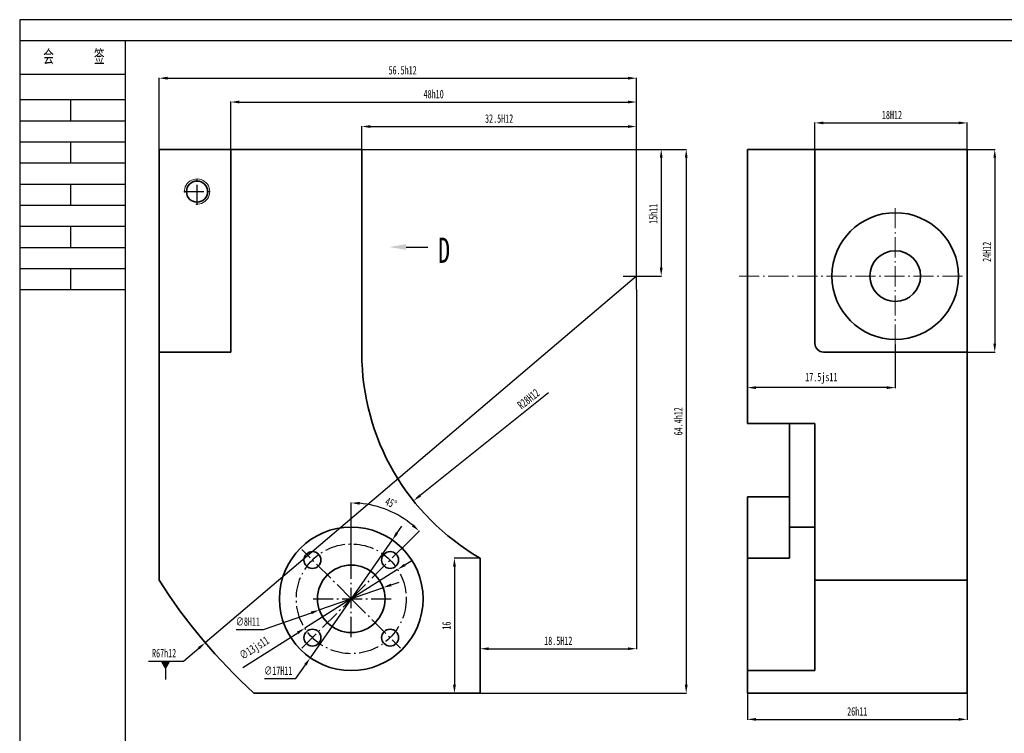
# Model space of a CAD drawing. Header units: millimetres. Extents: x -33921 to -29933, y -26486 to -26076.
# Tile 19 of 34: x -32505 to -32272, y -26246 to -26077. Entities that reach past the tile are written whole.
import ezdxf

# ---------------------------------------------------------------- set-up
doc = ezdxf.new("R2010")
doc.units = ezdxf.units.MM
doc.linetypes.add('GEN7A', pattern=[6.875, 4.75, -0.875, 0.375, -0.875])
doc.layers.add('尺寸线', color=5, linetype='Continuous', lineweight=15)
doc.layers.add('特别说明', color=3, linetype='Continuous')
doc.styles.add('SLDTEXTSTYLE5', font='TXT', dxfattribs={"width": 0.7})
doc.styles.add('图框文字', font='gbenor.shx', dxfattribs={"bigfont": 'gbcbig.shx'})
doc.dimstyles.new('2-1', dxfattribs={"dimtxt": 2, "dimasz": 2, "dimexe": 0.1, "dimexo": 0.05, "dimgap": 0.875, "dimtad": 1, "dimtoh": 1, "dimlfac": 0.5, "dimrnd": 1e-09, "dimzin": 12, "dimdsep": 46, "dimtxsty": 'SLDTEXTSTYLE5', "dimcen": 0.09, "dimclrd": 5, "dimclre": 5, "dimclrt": 5, "dimadec": 0, "dimazin": 3, "dimtfac": 1, "dimtmove": 0, "dimatfit": 3, "dimfxl": 1, "dimfrac": 2, "dimtolj": 1, "dimtzin": 12, "dimarcsym": 0})
doc.dimstyles.new('2-1 v', dxfattribs={"dimtxt": 2, "dimasz": 2, "dimexe": 0.1, "dimexo": 0.05, "dimgap": 0.875, "dimtad": 1, "dimlfac": 0.5, "dimrnd": 1e-09, "dimzin": 12, "dimdsep": 46, "dimtxsty": 'SLDTEXTSTYLE5', "dimcen": 0.09, "dimclrd": 5, "dimclre": 5, "dimclrt": 5, "dimadec": 0, "dimazin": 3, "dimtfac": 1, "dimtmove": 0, "dimatfit": 3, "dimfxl": 1, "dimfrac": 2, "dimtolj": 1, "dimtzin": 12, "dimarcsym": 0})

# ---------------------------------------------------------------- blocks, each defined once
blk = doc.blocks.new('*D57')
at = {"layer": 'Defpoints', "color": 0, "transparency": 16777216}
for p in [(-32281.1, -26108.14), (-32281.1, -26156.14), (-32274.55, -26156.14)]:
    blk.add_point(p, dxfattribs=at)
at = {"layer": '尺寸线', "color": 5, "lineweight": -2, "transparency": 16777216}
for p, q in [((-32281.05, -26108.14), (-32274.45, -26108.14)), ((-32274.55, -26110.14), (-32274.55, -26154.14)), ((-32281.05, -26156.14), (-32274.45, -26156.14))]:
    blk.add_line(p, q, dxfattribs=at)
at = {"layer": '尺寸线', "color": 5, "transparency": 16777216}
for points in [[(-32274.88, -26110.14), (-32274.22, -26110.14), (-32274.55, -26108.14)], [(-32274.88, -26154.14), (-32274.22, -26154.14), (-32274.55, -26156.14)]]:
    blk.add_solid(points, dxfattribs=at)
at = {"layer": '尺寸线', "color": 5, "transparency": 16777216, "insert": (-32276.42, -26132.4), "char_height": 2, "attachment_point": 5, "rotation": 90, "style": 'SLDTEXTSTYLE5'}
blk.add_mtext('\\A1;24H12', dxfattribs=at)
blk = doc.blocks.new('*D58')
at = {"layer": 'Defpoints', "color": 0, "transparency": 16777216}
for p in [(-32281.1, -26101.87), (-32317.1, -26108.14), (-32281.1, -26108.14)]:
    blk.add_point(p, dxfattribs=at)
at = {"layer": '尺寸线', "color": 5, "lineweight": -2, "transparency": 16777216}
for p, q in [((-32317.1, -26108.09), (-32317.1, -26101.77)), ((-32315.1, -26101.87), (-32283.1, -26101.87)), ((-32281.1, -26108.09), (-32281.1, -26101.77))]:
    blk.add_line(p, q, dxfattribs=at)
at = {"layer": '尺寸线', "color": 5, "transparency": 16777216}
for points in [[(-32315.1, -26101.53), (-32315.1, -26102.2), (-32317.1, -26101.87)], [(-32283.1, -26101.53), (-32283.1, -26102.2), (-32281.1, -26101.87)]]:
    blk.add_solid(points, dxfattribs=at)
at = {"layer": '尺寸线', "color": 5, "transparency": 16777216, "insert": (-32298.88, -26099.99), "char_height": 2, "attachment_point": 5, "style": 'SLDTEXTSTYLE5'}
blk.add_mtext('\\A1;18H12', dxfattribs=at)
blk = doc.blocks.new('*D61')
at = {"layer": 'Defpoints', "color": 0, "transparency": 16777216}
for p in [(-32359.37, -26138.14), (-32461.43, -26224.97)]:
    blk.add_point(p, dxfattribs=at)
at = {"layer": '尺寸线', "color": 5, "lineweight": -2, "transparency": 16777216}
for p, q in [((-32359.37, -26138.14), (-32461.43, -26224.97)), ((-32466.56, -26229.33), (-32462.96, -26226.27)), ((-32474.9, -26229.33), (-32466.56, -26229.33))]:
    blk.add_line(p, q, dxfattribs=at)
at = {"layer": '尺寸线', "color": 5, "transparency": 16777216}
blk.add_solid([(-32463.17, -26226.01), (-32462.74, -26226.52), (-32461.43, -26224.97)], dxfattribs=at)
at = {"layer": '尺寸线', "color": 5, "transparency": 16777216, "insert": (-32471.17, -26227.46), "char_height": 2, "attachment_point": 5, "style": 'SLDTEXTSTYLE5'}
blk.add_mtext('\\A1;R67h12', dxfattribs=at)
blk = doc.blocks.new('*D62')
at = {"layer": 'Defpoints', "color": 0, "transparency": 16777216}
for p in [(-32368.37, -26156.43), (-32412.14, -26191.36)]:
    blk.add_point(p, dxfattribs=at)
at = {"layer": '尺寸线', "color": 5, "lineweight": -2, "transparency": 16777216}
blk.add_line((-32380.15, -26165.83), (-32410.58, -26190.12), dxfattribs=at)
at = {"layer": '尺寸线', "color": 5, "transparency": 16777216}
blk.add_solid([(-32410.79, -26189.86), (-32410.37, -26190.38), (-32412.14, -26191.36)], dxfattribs=at)
at = {"layer": '尺寸线', "color": 5, "transparency": 16777216, "insert": (-32384.92, -26167.24), "char_height": 2, "attachment_point": 5, "rotation": 38.5987, "style": 'SLDTEXTSTYLE5'}
blk.add_mtext('\\A1;R28H12', dxfattribs=at)
blk = doc.blocks.new('*D63')
at = {"layer": 'Defpoints', "color": 0, "transparency": 16777216}
for p in [(-32359.37, -26102.72), (-32424.37, -26108.14), (-32359.37, -26138.14)]:
    blk.add_point(p, dxfattribs=at)
at = {"layer": '尺寸线', "color": 5, "lineweight": -2, "transparency": 16777216}
for p, q in [((-32424.37, -26108.09), (-32424.37, -26102.62)), ((-32422.37, -26102.72), (-32361.37, -26102.72)), ((-32359.37, -26138.09), (-32359.37, -26102.62))]:
    blk.add_line(p, q, dxfattribs=at)
at = {"layer": '尺寸线', "color": 5, "transparency": 16777216}
for points in [[(-32422.37, -26102.39), (-32422.37, -26103.06), (-32424.37, -26102.72)], [(-32361.37, -26102.39), (-32361.37, -26103.06), (-32359.37, -26102.72)]]:
    blk.add_solid(points, dxfattribs=at)
at = {"layer": '尺寸线', "color": 5, "transparency": 16777216, "insert": (-32391.87, -26100.85), "char_height": 2, "attachment_point": 5, "style": 'SLDTEXTSTYLE5'}
blk.add_mtext('\\A1;32.5H12', dxfattribs=at)
blk = doc.blocks.new('*D64')
at = {"layer": 'Defpoints', "color": 0, "transparency": 16777216}
for p in [(-32424.37, -26108.14), (-32359.37, -26138.14), (-32353.5, -26138.14)]:
    blk.add_point(p, dxfattribs=at)
at = {"layer": '尺寸线', "color": 5, "lineweight": -2, "transparency": 16777216}
for p, q in [((-32424.32, -26108.14), (-32353.4, -26108.14)), ((-32353.5, -26110.14), (-32353.5, -26136.14)), ((-32359.32, -26138.14), (-32353.4, -26138.14))]:
    blk.add_line(p, q, dxfattribs=at)
at = {"layer": '尺寸线', "color": 5, "transparency": 16777216}
for points in [[(-32353.84, -26110.14), (-32353.17, -26110.14), (-32353.5, -26108.14)], [(-32353.84, -26136.14), (-32353.17, -26136.14), (-32353.5, -26138.14)]]:
    blk.add_solid(points, dxfattribs=at)
at = {"layer": '尺寸线', "color": 5, "transparency": 16777216, "insert": (-32355.38, -26123.39), "char_height": 2, "attachment_point": 5, "rotation": 90, "style": 'SLDTEXTSTYLE5'}
blk.add_mtext('\\A1;15h11', dxfattribs=at)
blk = doc.blocks.new('*D65')
at = {"layer": 'Defpoints', "color": 0, "transparency": 16777216}
for p in [(-32359.37, -26141.29), (-32359.37, -26226.4), (-32396.37, -26236.93)]:
    blk.add_point(p, dxfattribs=at)
at = {"layer": '尺寸线', "color": 5, "lineweight": -2, "transparency": 16777216}
for p, q in [((-32359.37, -26141.34), (-32359.37, -26226.5)), ((-32396.37, -26236.88), (-32396.37, -26226.3)), ((-32394.37, -26226.4), (-32361.37, -26226.4))]:
    blk.add_line(p, q, dxfattribs=at)
at = {"layer": '尺寸线', "color": 5, "transparency": 16777216}
for points in [[(-32394.37, -26226.07), (-32394.37, -26226.73), (-32396.37, -26226.4)], [(-32361.37, -26226.07), (-32361.37, -26226.73), (-32359.37, -26226.4)]]:
    blk.add_solid(points, dxfattribs=at)
at = {"layer": '尺寸线', "color": 5, "transparency": 16777216, "insert": (-32377.87, -26224.53), "char_height": 2, "attachment_point": 5, "style": 'SLDTEXTSTYLE5'}
blk.add_mtext('\\A1;18.5H12', dxfattribs=at)
blk = doc.blocks.new('*D66')
at = {"layer": 'Defpoints', "color": 0, "transparency": 16777216}
for p in [(-32359.37, -26091.28), (-32472.37, -26108.14), (-32359.37, -26108.14)]:
    blk.add_point(p, dxfattribs=at)
at = {"layer": '尺寸线', "color": 5, "lineweight": -2, "transparency": 16777216}
for p, q in [((-32472.37, -26108.09), (-32472.37, -26091.18)), ((-32470.37, -26091.28), (-32361.37, -26091.28)), ((-32359.37, -26108.09), (-32359.37, -26091.18))]:
    blk.add_line(p, q, dxfattribs=at)
at = {"layer": '尺寸线', "color": 5, "transparency": 16777216}
for points in [[(-32470.37, -26090.94), (-32470.37, -26091.61), (-32472.37, -26091.28)], [(-32361.37, -26090.94), (-32361.37, -26091.61), (-32359.37, -26091.28)]]:
    blk.add_solid(points, dxfattribs=at)
at = {"layer": '尺寸线', "color": 5, "transparency": 16777216, "insert": (-32414.71, -26089.4), "char_height": 2, "attachment_point": 5, "style": 'SLDTEXTSTYLE5'}
blk.add_mtext('\\A1;56.5h12', dxfattribs=at)
blk = doc.blocks.new('*D67')
at = {"layer": 'Defpoints', "color": 0, "transparency": 16777216}
for p in [(-32359.37, -26096.92), (-32455.37, -26108.14), (-32359.37, -26108.14)]:
    blk.add_point(p, dxfattribs=at)
at = {"layer": '尺寸线', "color": 5, "lineweight": -2, "transparency": 16777216}
for p, q in [((-32455.37, -26108.09), (-32455.37, -26096.82)), ((-32453.37, -26096.92), (-32361.37, -26096.92)), ((-32359.37, -26108.09), (-32359.37, -26096.82))]:
    blk.add_line(p, q, dxfattribs=at)
at = {"layer": '尺寸线', "color": 5, "transparency": 16777216}
for points in [[(-32453.37, -26096.59), (-32453.37, -26097.26), (-32455.37, -26096.92)], [(-32361.37, -26096.59), (-32361.37, -26097.26), (-32359.37, -26096.92)]]:
    blk.add_solid(points, dxfattribs=at)
at = {"layer": '尺寸线', "color": 5, "transparency": 16777216, "insert": (-32407.37, -26095.05), "char_height": 2, "attachment_point": 5, "style": 'SLDTEXTSTYLE5'}
blk.add_mtext('\\A1;48h{\\C1;10}', dxfattribs=at)
blk = doc.blocks.new('*D68')
at = {"layer": 'Defpoints', "color": 0, "transparency": 16777216}
for p in [(-32396.37, -26204.93), (-32402.45, -26236.93), (-32396.37, -26236.93)]:
    blk.add_point(p, dxfattribs=at)
at = {"layer": '尺寸线', "color": 5, "lineweight": -2, "transparency": 16777216}
for p, q in [((-32396.42, -26204.93), (-32402.55, -26204.93)), ((-32402.45, -26206.93), (-32402.45, -26234.93)), ((-32396.42, -26236.93), (-32402.55, -26236.93))]:
    blk.add_line(p, q, dxfattribs=at)
at = {"layer": '尺寸线', "color": 5, "transparency": 16777216}
for points in [[(-32402.78, -26206.93), (-32402.11, -26206.93), (-32402.45, -26204.93)], [(-32402.78, -26234.93), (-32402.11, -26234.93), (-32402.45, -26236.93)]]:
    blk.add_solid(points, dxfattribs=at)
at = {"layer": '尺寸线', "color": 5, "transparency": 16777216, "insert": (-32404.32, -26220.93), "char_height": 2, "attachment_point": 5, "rotation": 90, "style": 'SLDTEXTSTYLE5'}
blk.add_mtext('\\A1;16', dxfattribs=at)
blk = doc.blocks.new('*D69')
at = {"layer": 'Defpoints', "color": 0, "transparency": 16777216}
for p in [(-32333.1, -26236.93), (-32281.1, -26236.93), (-32281.1, -26243.13)]:
    blk.add_point(p, dxfattribs=at)
at = {"layer": '尺寸线', "color": 5, "lineweight": -2, "transparency": 16777216}
for p, q in [((-32333.1, -26236.98), (-32333.1, -26243.23)), ((-32281.1, -26236.98), (-32281.1, -26243.23)), ((-32331.1, -26243.13), (-32283.1, -26243.13))]:
    blk.add_line(p, q, dxfattribs=at)
at = {"layer": '尺寸线', "color": 5, "transparency": 16777216}
for points in [[(-32331.1, -26242.79), (-32331.1, -26243.46), (-32333.1, -26243.13)], [(-32283.1, -26242.79), (-32283.1, -26243.46), (-32281.1, -26243.13)]]:
    blk.add_solid(points, dxfattribs=at)
at = {"layer": '尺寸线', "color": 5, "transparency": 16777216, "insert": (-32307.1, -26241.25), "char_height": 2, "attachment_point": 5, "style": 'SLDTEXTSTYLE5'}
blk.add_mtext('\\A1;26h11', dxfattribs=at)
blk = doc.blocks.new('*D70')
at = {"layer": 'Defpoints', "color": 0, "transparency": 16777216}
for p in [(-32359.37, -26108.14), (-32396.37, -26236.93), (-32347.58, -26236.93)]:
    blk.add_point(p, dxfattribs=at)
at = {"layer": '尺寸线', "color": 5, "lineweight": -2, "transparency": 16777216}
for p, q in [((-32359.32, -26108.14), (-32347.48, -26108.14)), ((-32347.58, -26110.14), (-32347.58, -26234.93)), ((-32396.32, -26236.93), (-32347.48, -26236.93))]:
    blk.add_line(p, q, dxfattribs=at)
at = {"layer": '尺寸线', "color": 5, "transparency": 16777216}
for points in [[(-32347.92, -26110.14), (-32347.25, -26110.14), (-32347.58, -26108.14)], [(-32347.92, -26234.93), (-32347.25, -26234.93), (-32347.58, -26236.93)]]:
    blk.add_solid(points, dxfattribs=at)
at = {"layer": '尺寸线', "color": 5, "transparency": 16777216, "insert": (-32349.46, -26172.53), "char_height": 2, "attachment_point": 5, "rotation": 90, "style": 'SLDTEXTSTYLE5'}
blk.add_mtext('\\A1;64.4h12', dxfattribs=at)
blk = doc.blocks.new('*D97')
at = {"layer": 'Defpoints', "color": 0, "transparency": 16777216}
for p in [(-32417.17, -26200.62), (-32436.58, -26228.54)]:
    blk.add_point(p, dxfattribs=at)
at = {"layer": '尺寸线', "color": 5, "lineweight": -2, "transparency": 16777216}
for p, q in [((-32416.03, -26198.98), (-32414.89, -26197.34)), ((-32417.17, -26200.62), (-32436.58, -26228.54)), ((-32440, -26233.47), (-32437.72, -26230.18)), ((-32447.41, -26233.47), (-32440, -26233.47))]:
    blk.add_line(p, q, dxfattribs=at)
at = {"layer": '尺寸线', "color": 5, "transparency": 16777216}
for points in [[(-32416.31, -26198.79), (-32415.76, -26199.17), (-32417.17, -26200.62)], [(-32437.99, -26229.99), (-32437.45, -26230.37), (-32436.58, -26228.54)]]:
    blk.add_solid(points, dxfattribs=at)
at = {"layer": '尺寸线', "color": 5, "transparency": 16777216, "insert": (-32444.15, -26231.59), "char_height": 2, "attachment_point": 5, "style": 'SLDTEXTSTYLE5'}
blk.add_mtext('\\A1;∅17H11', dxfattribs=at)
blk = doc.blocks.new('*D98')
at = {"layer": 'Defpoints', "color": 0, "transparency": 16777216}
for p in [(-32419.33, -26211.94), (-32434.43, -26217.22)]:
    blk.add_point(p, dxfattribs=at)
at = {"layer": '尺寸线', "color": 5, "lineweight": -2, "transparency": 16777216}
for p, q in [((-32417.44, -26211.28), (-32415.55, -26210.62)), ((-32419.33, -26211.94), (-32434.43, -26217.22)), ((-32447.66, -26221.85), (-32436.32, -26217.88)), ((-32454.13, -26221.85), (-32447.66, -26221.85))]:
    blk.add_line(p, q, dxfattribs=at)
at = {"layer": '尺寸线', "color": 5, "transparency": 16777216}
for points in [[(-32417.55, -26210.96), (-32417.33, -26211.59), (-32419.33, -26211.94)], [(-32436.43, -26217.57), (-32436.21, -26218.2), (-32434.43, -26217.22)]]:
    blk.add_solid(points, dxfattribs=at)
at = {"layer": '尺寸线', "color": 5, "transparency": 16777216, "insert": (-32451.33, -26219.97), "char_height": 2, "attachment_point": 5, "style": 'SLDTEXTSTYLE5'}
blk.add_mtext('\\A1;∅8H11', dxfattribs=at)
blk = doc.blocks.new('*D100')
at = {"layer": 'Defpoints', "color": 0, "transparency": 16777216}
for p in [(-32415.52, -26194.91), (-32415.21, -26202.91), (-32426.88, -26205.53), (-32426.88, -26214.58), (-32426.88, -26223.63)]:
    blk.add_point(p, dxfattribs=at)
at = {"layer": '尺寸线', "color": 5, "lineweight": -2, "transparency": 16777216}
for p, q in [((-32426.88, -26205.48), (-32426.88, -26191.77)), ((-32415.17, -26202.88), (-32410.75, -26198.45))]:
    blk.add_line(p, q, dxfattribs=at)
blk.add_arc((-32426.88, -26214.58), 22.71, 50.048, 84.952, dxfattribs=at)
at = {"layer": '尺寸线', "color": 5, "transparency": 16777216}
for points in [[(-32424.89, -26192.29), (-32424.86, -26191.63), (-32426.88, -26191.87)], [(-32412.07, -26196.93), (-32412.52, -26197.42), (-32410.82, -26198.52)]]:
    blk.add_solid(points, dxfattribs=at)
at = {"layer": '尺寸线', "color": 5, "transparency": 16777216, "insert": (-32417.47, -26191.87), "char_height": 2, "attachment_point": 5, "rotation": 337.5, "style": 'SLDTEXTSTYLE5'}
blk.add_mtext('\\A1;45°', dxfattribs=at)
blk = doc.blocks.new('*D105')
at = {"layer": 'Defpoints', "color": 0, "transparency": 16777216}
for p in [(-32415.9, -26207.62), (-32437.86, -26221.54)]:
    blk.add_point(p, dxfattribs=at)
at = {"layer": '尺寸线', "color": 5, "lineweight": -2, "transparency": 16777216}
for p, q in [((-32414.21, -26206.55), (-32412.52, -26205.48)), ((-32415.9, -26207.62), (-32437.86, -26221.54)), ((-32452.5, -26230.82), (-32439.54, -26222.61))]:
    blk.add_line(p, q, dxfattribs=at)
at = {"layer": '尺寸线', "color": 5, "transparency": 16777216}
for points in [[(-32414.39, -26206.27), (-32414.03, -26206.83), (-32415.9, -26207.62)], [(-32439.72, -26222.33), (-32439.37, -26222.89), (-32437.86, -26221.54)]]:
    blk.add_solid(points, dxfattribs=at)
at = {"layer": '尺寸线', "color": 5, "transparency": 16777216, "insert": (-32449.69, -26226.43), "char_height": 2, "attachment_point": 5, "rotation": 32.3767, "style": 'SLDTEXTSTYLE5'}
blk.add_mtext('\\A1;∅13js11', dxfattribs=at)
blk = doc.blocks.new('*D106')
at = {"layer": 'Defpoints', "color": 0, "transparency": 16777216}
for p in [(-32333.1, -26138.14), (-32298.1, -26154.33), (-32333.1, -26164.56)]:
    blk.add_point(p, dxfattribs=at)
at = {"layer": '尺寸线', "color": 5, "lineweight": -2, "transparency": 16777216}
for p, q in [((-32333.1, -26138.19), (-32333.1, -26164.66)), ((-32298.1, -26154.38), (-32298.1, -26164.66)), ((-32300.1, -26164.56), (-32331.1, -26164.56))]:
    blk.add_line(p, q, dxfattribs=at)
at = {"layer": '尺寸线', "color": 5, "transparency": 16777216}
for points in [[(-32331.1, -26164.23), (-32331.1, -26164.89), (-32333.1, -26164.56)], [(-32300.1, -26164.23), (-32300.1, -26164.89), (-32298.1, -26164.56)]]:
    blk.add_solid(points, dxfattribs=at)
at = {"layer": '尺寸线', "color": 5, "transparency": 16777216, "insert": (-32315.6, -26162.35), "char_height": 2, "attachment_point": 5, "style": 'SLDTEXTSTYLE5'}
blk.add_mtext('\\A1;17.5js11', dxfattribs=at)

msp = doc.modelspace()

# ---------------------------------------------------------------- linework, layer by layer
at = {"color": 0, "lineweight": 30}
for p, q in [((-32480.3594, -26082.4222), (-32505.3594, -26082.4222)), ((-32480.3594, -26090.4222), (-32505.3594, -26090.4222)), ((-32480.3594, -26096.4222), (-32505.3594, -26096.4222)), ((-32480.3594, -26101.4222), (-32505.3594, -26101.4222)), ((-32480.3594, -26106.4222), (-32505.3594, -26106.4222)), ((-32480.3594, -26111.4222), (-32505.3594, -26111.4222)), ((-32480.3594, -26116.4222), (-32505.3594, -26116.4222)), ((-32480.3594, -26121.4222), (-32505.3594, -26121.4222)), ((-32480.3594, -26126.4222), (-32505.3594, -26126.4222)), ((-32480.3594, -26131.4222), (-32505.3594, -26131.4222)), ((-32480.3594, -26136.4222), (-32505.3594, -26136.4222)), ((-32480.3594, -26141.4222), (-32505.3594, -26141.4222))]:
    msp.add_line(p, q, dxfattribs=at)
at = {"color": 7, "linetype": 'Continuous', "lineweight": 35}
for p, q in [((-32472.3744, -26108.1353), (-32472.3744, -26154.1353)), ((-32455.3744, -26108.1353), (-32472.3744, -26108.1353)), ((-32455.3744, -26156.1353), (-32455.3744, -26108.1353)), ((-32424.3744, -26108.1353), (-32455.3744, -26108.1353)), ((-32424.3744, -26108.1353), (-32424.3744, -26156.4284)), ((-32333.1025, -26108.1353), (-32333.1025, -26173.0353)), ((-32317.1025, -26108.1353), (-32333.1025, -26108.1353)), ((-32317.1025, -26108.1353), (-32317.1025, -26154.1353)), ((-32317.1025, -26108.1353), (-32281.1025, -26108.1353)), ((-32281.1025, -26156.1353), (-32281.1025, -26108.1353)), ((-32472.3744, -26156.1353), (-32472.3744, -26154.1353)), ((-32472.3744, -26156.1353), (-32472.3744, -26210.1561)), ((-32472.3744, -26156.1353), (-32455.3744, -26156.1353)), ((-32315.1025, -26156.1353), (-32281.1025, -26156.1353)), ((-32281.1025, -26156.1353), (-32281.1025, -26210.1561)), ((-32333.1025, -26173.0353), (-32317.1025, -26173.0353)), ((-32323.1025, -26173.0353), (-32323.1025, -26197.5797)), ((-32317.1025, -26231.5797), (-32317.1025, -26173.0353)), ((-32323.1025, -26190.4247), (-32333.1025, -26190.4247)), ((-32333.1025, -26190.4247), (-32333.1025, -26204.9394)), ((-32317.1025, -26197.5797), (-32323.1025, -26197.5797)), ((-32323.1025, -26204.9394), (-32323.1025, -26197.5797)), ((-32396.3744, -26236.9258), (-32396.3744, -26204.9258)), ((-32323.1025, -26204.9394), (-32333.1025, -26204.9394)), ((-32333.1025, -26204.9394), (-32333.1025, -26206.2284)), ((-32333.1025, -26206.2284), (-32333.1025, -26210.1561)), ((-32333.1025, -26210.1561), (-32333.1025, -26236.9258)), ((-32281.1025, -26210.1561), (-32317.1025, -26210.1561)), ((-32281.1025, -26210.1561), (-32281.1025, -26236.9258)), ((-32317.1025, -26231.5797), (-32333.1025, -26231.5797)), ((-32396.3744, -26236.9258), (-32449.9085, -26236.9258)), ((-32281.1025, -26236.9258), (-32333.1025, -26236.9258))]:
    msp.add_line(p, q, dxfattribs=at)
at = {"lineweight": 30}
for points in [[(-32505.3594, -26374.4222), (-32085.3594, -26374.4222), (-32085.3594, -26077.4222), (-32505.3594, -26077.4222)], [(-32480.3594, -26369.4222), (-32090.3594, -26369.4222), (-32090.3594, -26082.4222), (-32480.3594, -26082.4222)]]:
    msp.add_lwpolyline(points, close=True, dxfattribs=at)
at = {"color": 0, "lineweight": 30}
for points in [[(-32493.3594, -26096.4222), (-32493.3594, -26101.4222)], [(-32493.3594, -26106.4222), (-32493.3594, -26111.4222)], [(-32493.3594, -26116.4222), (-32493.3594, -26121.4222)], [(-32493.3594, -26126.4222), (-32493.3594, -26131.4222)], [(-32493.3594, -26136.4222), (-32493.3594, -26141.4222)]]:
    msp.add_lwpolyline(points, dxfattribs=at)
at = {"color": 7, "linetype": 'Continuous', "lineweight": 35}
for centre, radius in [((-32463.3744, -26118.1353), 2.5), ((-32298.1025, -26138.1353), 15), ((-32298.1025, -26138.1353), 6), ((-32426.8767, -26214.5797), 17), ((-32436.0691, -26205.3873), 2), ((-32417.6843, -26205.3873), 2), ((-32426.8767, -26214.5797), 8), ((-32436.0691, -26223.7721), 2), ((-32417.6843, -26223.7721), 2)]:
    msp.add_circle(centre, radius, dxfattribs=at)
for centre, radius, start, end in [((-32315.1025, -26154.1353), 2, 180, 270), ((-32368.3744, -26156.4284), 56, 180, 240), ((-32359.3744, -26138.1353), 134, 212.5115, 227.497066)]:
    msp.add_arc(centre, radius, start, end, dxfattribs=at)
at = {"layer": '尺寸线', "color": 1, "linetype": 'GEN7A'}
for p, q in [((-32298.1025, -26154.3346), (-32298.1025, -26121.9361)), ((-32335.0266, -26138.1353), (-32281.9032, -26138.1353))]:
    msp.add_line(p, q, dxfattribs=at)
at = {"layer": '尺寸线', "color": 0, "lineweight": 30}
msp.add_lwpolyline([(-32413.8933, -26131.2656), (-32408.7769, -26131.2656)], dxfattribs=at)
at = {"layer": '尺寸线', "color": 0}
msp.add_arc((-32463.3744, -26118.1353), 3, 264.535074, 184.100015, dxfattribs=at)
at = {"layer": '尺寸线', "color": 0, "lineweight": 30}
msp.add_solid([(-32413.8933, -26131.9322), (-32417.8933, -26131.2656), (-32413.8933, -26130.5989)], dxfattribs=at)
at = {"layer": '特别说明', "color": 1, "linetype": 'GEN7A'}
for p, q in [((-32463.3744, -26121.2949), (-32463.3744, -26114.9757)), ((-32466.534, -26118.1353), (-32460.2148, -26118.1353)), ((-32359.3744, -26141.2949), (-32359.3744, -26134.9757)), ((-32362.534, -26138.1353), (-32356.5164, -26138.1353)), ((-32426.8767, -26214.5797), (-32438.544, -26202.9125)), ((-32426.8767, -26214.5797), (-32415.2094, -26202.9125)), ((-32426.8767, -26223.6314), (-32426.8767, -26205.5281)), ((-32438.544, -26226.247), (-32426.8767, -26214.5797)), ((-32435.9283, -26214.5797), (-32417.4173, -26214.5797)), ((-32426.8767, -26214.5797), (-32415.2094, -26226.247))]:
    msp.add_line(p, q, dxfattribs=at)
msp.add_circle((-32426.8767, -26214.5797), 13, dxfattribs=at)

# ---------------------------------------------------------------- texts
at = {"color": 0, "lineweight": 30, "style": '图框文字'}
msp.add_text('会     签', height=3.5, dxfattribs=at).set_placement((-32499.79, -26088.0106))
at = {"color": 7, "linetype": 'Continuous', "insert": (-32406.3379, -26129.014), "char_height": 6, "attachment_point": 1, "style": 'SLDTEXTSTYLE5'}
msp.add_mtext('D', dxfattribs=at)

# ---------------------------------------------------------------- dimensions: what is measured, and where the dimension line sits
at = {"layer": '尺寸线'}
for base, p1, p2, text, picture, middle in [((-32359.3744, -26091.2778), (-32472.3744, -26108.1353), (-32359.3744, -26108.1353), '<>h12', '*D66', (-32414.7089, -26091.2778)), ((-32359.3744, -26096.922), (-32455.3744, -26108.1353), (-32359.3744, -26108.1353), '<>h{\\C1;10}', '*D67', (-32407.3744, -26096.922)), ((-32281.1025, -26101.8679), (-32317.1025, -26108.1353), (-32281.1025, -26108.1353), '<>H12', '*D58', (-32298.8819, -26101.8679)), ((-32359.3744, -26102.7244), (-32424.3744, -26108.1353), (-32359.3744, -26138.1353), '<>H12', '*D63', (-32391.8744, -26102.7244)), ((-32281.1025, -26243.1272), (-32333.1025, -26236.9258), (-32281.1025, -26236.9258), '<>h11', '*D69', (-32307.1025, -26243.1272))]:
    dim = msp.add_linear_dim(base=base, p1=p1, p2=p2, text=text, dimstyle='2-1 v', dxfattribs=at)
    dim.commit()
    dim.dimension.update_dxf_attribs({"geometry": picture, "text_midpoint": middle, "dimtype": 160})
for base, p1, p2, text, picture, middle in [((-32353.5048, -26138.1353), (-32424.3744, -26108.1353), (-32359.3744, -26138.1353), '<>h11', '*D64', (-32353.5048, -26123.3857)), ((-32347.5844, -26236.9258), (-32359.3744, -26108.1353), (-32396.3744, -26236.9258), '<>h12', '*D70', (-32347.5844, -26172.5306)), ((-32274.5487, -26156.1353), (-32281.1025, -26108.1353), (-32281.1025, -26156.1353), '<>H12', '*D57', (-32274.5487, -26132.4026))]:
    dim = msp.add_linear_dim(base=base, p1=p1, p2=p2, angle=90, text=text, dimstyle='2-1 v', dxfattribs=at)
    dim.commit()
    dim.dimension.update_dxf_attribs({"geometry": picture, "text_midpoint": middle, "dimtype": 160})
for center, mpoint, text, dimstyle, picture, middle in [((-32359.3744, -26138.1353), (-32461.4319, -26224.97), '<>h12', '2-1', '*D61', (-32471.168, -26229.3329)), ((-32368.3744, -26156.4284), (-32412.1404, -26191.3647), '<>H12', '2-1 v', '*D62', (-32383.752, -26168.7036))]:
    dim = msp.add_radius_dim(center=center, mpoint=mpoint, text=text, dimstyle=dimstyle, dxfattribs=at)
    dim.commit()
    dim.dimension.update_dxf_attribs({"geometry": picture, "text_midpoint": middle, "dimtype": 164})
for base, p1, p2, text, dimstyle, picture, middle in [((-32333.1025, -26164.5589), (-32298.1025, -26154.3346), (-32333.1025, -26138.1353), '<>js11', '2-1', '*D106', (-32315.6025, -26162.3506)), ((-32359.3744, -26226.4007), (-32396.3744, -26236.9258), (-32359.3744, -26141.2949), '<>H12', '2-1 v', '*D65', (-32377.8744, -26224.5257))]:
    dim = msp.add_linear_dim(base=base, p1=p1, p2=p2, text=text, dimstyle=dimstyle, dxfattribs=at)
    dim.commit()
    dim.dimension.update_dxf_attribs({"geometry": picture, "text_midpoint": middle})
dim = msp.add_angular_dim_2l(base=(-32415.5229, -26194.9144), line1=((-32426.8767, -26214.5797), (-32415.2094, -26202.9125)), line2=((-32426.8767, -26223.6314), (-32426.8767, -26205.5281)), dimstyle='2-1', dxfattribs=at)
dim.commit()
dim.dimension.update_dxf_attribs({"geometry": '*D100', "text_midpoint": (-32417.4694, -26191.8684)})
dim = msp.add_diameter_dim_2p(p1=(-32417.1737, -26200.6208), p2=(-32436.5797, -26228.5387), text='<>H11', dimstyle='2-1', dxfattribs=at)
dim.commit()
dim.dimension.update_dxf_attribs({"geometry": '*D97', "text_midpoint": (-32444.1459, -26231.5904)})
for p1, p2, text, dimstyle, picture, middle in [((-32415.8976, -26207.6184), (-32437.8558, -26221.541), '<>js11', '2-1 v', '*D105', (-32448.5047, -26228.2929)), ((-32419.3251, -26211.9391), (-32434.4283, -26217.2204), '<>H11', '2-1', '*D98', (-32451.3309, -26221.8458))]:
    dim = msp.add_diameter_dim_2p(p1=p1, p2=p2, text=text, dimstyle=dimstyle, dxfattribs=at)
    dim.commit()
    dim.dimension.update_dxf_attribs({"geometry": picture, "text_midpoint": middle, "dimtype": 163})
dim = msp.add_linear_dim(base=(-32402.4472, -26236.9258), p1=(-32396.3744, -26204.9258), p2=(-32396.3744, -26236.9258), angle=90, dimstyle='2-1 v', dxfattribs=at)
dim.commit()
dim.dimension.update_dxf_attribs({"geometry": '*D68', "text_midpoint": (-32404.3222, -26220.9258)})

# ---------------------------------------------------------------- leaders
msp.add_leader([(-32470.8453, -26229.3513), (-32470.8453, -26233.6988)], dimstyle='2-1 v', override={"dimgap": 0.875, "dimtad": 0, "dimldrblk": 'DatumFilled'}, dxfattribs=at)

doc.saveas('drawing.dxf')
